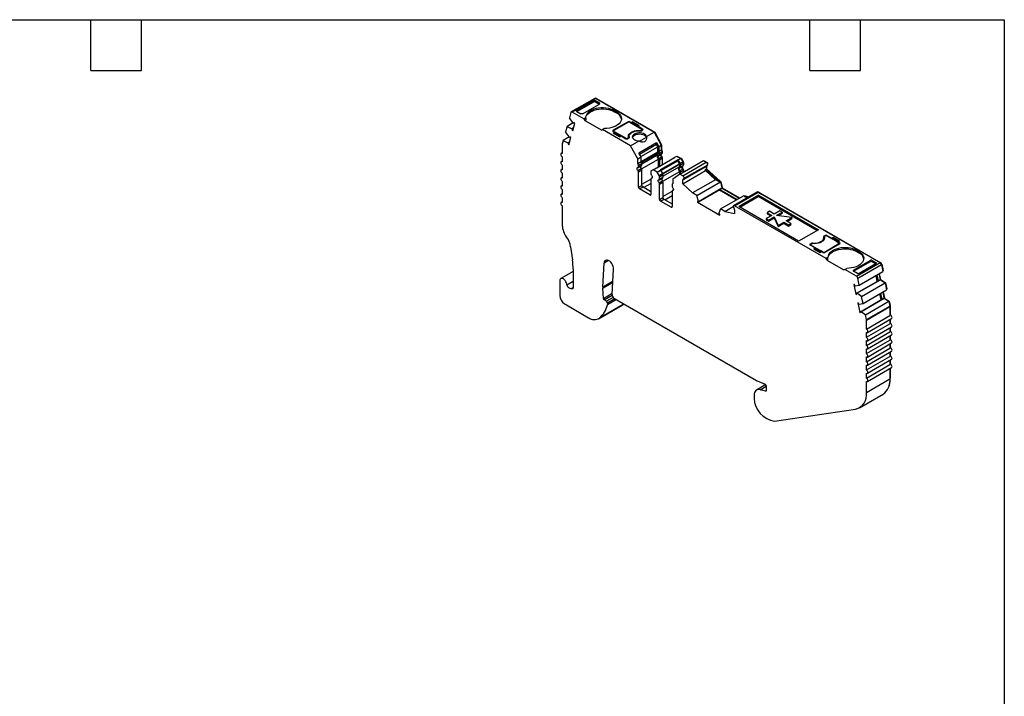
# Model space of a CAD drawing. Header units: millimetres. Extents: x 6 to 273, y 6 to 210.
# Tile 3 of 3: x 125 to 273, y 108 to 210. Entities that reach past the tile are written whole.
import ezdxf

# ---------------------------------------------------------------- set-up
doc = ezdxf.new("R2010")
doc.units = ezdxf.units.MM
doc.linetypes.add('SLD-Solid', pattern=[0])
doc.layers.add('TEXT', color=140, linetype='SLD-Solid', lineweight=25)

msp = doc.modelspace()

# ---------------------------------------------------------------- linework, layer by layer
for p, q in [((211.557, 197.74), (208.022, 195.699)), ((211.707, 197.726), (208.172, 195.685)), ((208.886, 195.762), (211.408, 197.218)), ((211.396, 197.374), (208.887, 195.926)), ((209.741, 195.432), (212.251, 196.881)), ((211.408, 197.218), (211.396, 197.374)), ((212.251, 197.044), (211.679, 197.374)), ((211.679, 197.374), (211.692, 197.218)), ((211.692, 197.218), (212.263, 196.888)), ((211.707, 197.726), (220.489, 192.656)), ((211.778, 197.685), (211.814, 197.705)), ((211.814, 197.705), (220.564, 192.654)), ((212.263, 196.888), (212.251, 197.044)), ((207.967, 195.621), (207.754, 194.825)), ((209.918, 194.677), (208.172, 195.685)), ((208.887, 195.926), (208.874, 195.755)), ((208.886, 195.762), (209.458, 195.432)), ((214.832, 195.718), (214.549, 195.881)), ((214.549, 195.718), (214.549, 195.881)), ((214.549, 195.718), (214.832, 195.554)), ((214.832, 195.554), (214.832, 195.718)), ((208.321, 194.056), (207.406, 193.527)), ((208.34, 194.03), (207.754, 194.825)), ((208.252, 192.883), (208.554, 194.009)), ((208.381, 193.994), (208.34, 194.03)), ((208.497, 194.061), (208.381, 193.994)), ((208.554, 194.009), (208.47, 194.084)), ((209.918, 194.677), (210.196, 194.838)), ((209.918, 194.677), (210.059, 194.432)), ((210.211, 194.519), (210.059, 194.432)), ((210.059, 194.432), (212.605, 192.962)), ((216.564, 194.228), (214.337, 192.942)), ((216.635, 194.167), (214.443, 192.901)), ((216.564, 194.126), (216.564, 194.228)), ((217.066, 194.101), (216.847, 194.228)), ((216.847, 194.228), (216.847, 194.167)), ((216.847, 194.167), (218.65, 193.126)), ((217.279, 194.224), (217.066, 194.101)), ((217.066, 194.04), (217.066, 194.101)), ((217.279, 194.06), (217.155, 193.989)), ((217.279, 194.224), (218.226, 193.677)), ((217.279, 194.224), (217.279, 194.06)), ((218.085, 193.595), (217.279, 194.06)), ((218.014, 193.554), (218.226, 193.677)), ((207.406, 193.527), (207.186, 192.708)), ((207.773, 191.913), (207.186, 192.708)), ((207.186, 192.708), (207.186, 192.708)), ((207.406, 193.527), (208.111, 193.177)), ((208.371, 193.327), (208.111, 193.177)), ((208.111, 193.177), (208.152, 193.14)), ((208.352, 193.256), (208.152, 193.14)), ((208.168, 192.957), (208.291, 193.029)), ((208.168, 192.957), (208.252, 192.883)), ((212.605, 192.962), (212.746, 193.044)), ((213.024, 193.205), (212.746, 193.044)), ((216.953, 190.615), (212.746, 193.044)), ((214.337, 192.942), (214.337, 192.779)), ((214.399, 192.815), (214.337, 192.779)), ((214.337, 192.779), (214.556, 192.652)), ((214.344, 192.53), (214.556, 192.652)), ((215.292, 191.983), (214.344, 192.53)), ((214.399, 192.84), (214.399, 192.743)), ((216.246, 191.738), (214.443, 192.779)), ((214.443, 192.779), (214.443, 192.717)), ((214.556, 192.489), (214.486, 192.448)), ((214.556, 192.652), (214.556, 192.489)), ((215.415, 192.054), (214.556, 192.55)), ((218.756, 193.126), (218.014, 193.554)), ((218.014, 193.493), (218.014, 193.554)), ((218.375, 192.853), (218.375, 192.909)), ((218.544, 192.942), (218.65, 193.003)), ((218.544, 192.942), (218.544, 192.854)), ((218.756, 192.962), (218.615, 192.881)), ((218.65, 192.901), (218.65, 193.003)), ((218.694, 192.927), (218.694, 193.064)), ((218.756, 192.962), (218.694, 192.998)), ((218.756, 192.962), (218.756, 193.126)), ((219.328, 191.986), (220.489, 192.656)), ((220.489, 192.656), (221.551, 190.687)), ((220.508, 192.622), (220.564, 192.654)), ((220.564, 192.654), (221.586, 190.758)), ((206.686, 190.809), (206.686, 189.438)), ((206.839, 191.41), (206.693, 190.868)), ((207.754, 191.938), (206.839, 191.41)), ((206.839, 191.41), (207.544, 191.06)), ((207.804, 191.21), (207.544, 191.06)), ((207.544, 191.06), (207.585, 191.023)), ((207.785, 191.139), (207.585, 191.023)), ((207.601, 190.84), (207.724, 190.911)), ((207.601, 190.84), (207.685, 190.766)), ((207.685, 190.766), (207.987, 191.892)), ((207.814, 191.877), (207.773, 191.913)), ((207.929, 191.943), (207.814, 191.877)), ((207.987, 191.892), (207.903, 191.967)), ((215.292, 191.983), (215.504, 192.105)), ((215.504, 192.105), (216.246, 191.677)), ((216.246, 191.677), (216.246, 191.738)), ((216.458, 191.738), (216.564, 191.799)), ((216.458, 191.738), (216.458, 191.65)), ((216.671, 191.758), (216.529, 191.677)), ((216.564, 191.697), (216.564, 191.799)), ((216.623, 191.731), (216.623, 191.881)), ((216.708, 191.993), (216.708, 191.83)), ((216.708, 191.83), (216.71, 191.79)), ((216.727, 191.822), (216.727, 191.858)), ((216.953, 190.615), (218.221, 191.347)), ((220.847, 191.045), (218.196, 189.515)), ((220.847, 190.802), (218.296, 189.329)), ((218.299, 191.301), (219.315, 191.888)), ((220.847, 191.045), (221.162, 190.463)), ((220.847, 190.802), (220.847, 191.045)), ((221.02, 190.481), (220.847, 190.802)), ((221.53, 190.726), (221.586, 190.758)), ((221.586, 190.758), (221.586, 190.049)), ((206.686, 189.54), (206.536, 189.453)), ((218.015, 188.646), (216.953, 190.615)), ((218.51, 188.932), (218.196, 189.515)), ((218.469, 189.009), (221.02, 190.481)), ((218.51, 188.263), (221.02, 189.712)), ((218.589, 188.114), (221.13, 189.581)), ((218.62, 187.904), (221.13, 189.353)), ((221.02, 189.712), (221.02, 190.481)), ((221.13, 189.353), (221.13, 189.581)), ((221.162, 190.463), (221.551, 190.687)), ((221.162, 190.463), (221.162, 189.777)), ((221.162, 189.777), (221.551, 190.002)), ((221.23, 189.18), (221.619, 189.404)), ((221.272, 189.499), (221.661, 189.724)), ((221.272, 189.499), (221.272, 189.272)), ((221.272, 189.272), (221.661, 189.496)), ((221.551, 190.687), (221.551, 190.002)), ((221.551, 190.028), (221.586, 190.049)), ((221.652, 189.8), (221.696, 189.826)), ((221.661, 189.724), (221.661, 189.496)), ((221.661, 189.578), (221.696, 189.598)), ((221.661, 189.544), (221.675, 189.552)), ((221.696, 189.826), (221.696, 189.598)), ((206.686, 188.315), (206.536, 188.228)), ((206.686, 188.948), (206.686, 188.214)), ((218.015, 188.646), (218.51, 188.932)), ((218.015, 187.961), (218.015, 188.646)), ((218.015, 187.961), (218.51, 188.247)), ((218.125, 187.683), (218.62, 187.968)), ((218.125, 187.455), (218.62, 187.741)), ((218.51, 188.247), (218.51, 188.932)), ((218.579, 187.132), (221.13, 188.605)), ((218.62, 187.741), (218.62, 187.968)), ((223.558, 188.803), (220.906, 187.272)), ((221.13, 187.401), (221.13, 188.605)), ((221.187, 188.722), (221.576, 188.946)), ((221.272, 188.523), (221.661, 188.748)), ((221.272, 188.523), (221.272, 187.483)), ((224.029, 188.53), (221.378, 186.999)), ((224.029, 188.367), (221.484, 186.897)), ((221.49, 186.887), (224.042, 188.36)), ((221.599, 188.918), (221.654, 188.949)), ((221.648, 188.822), (221.696, 188.85)), ((221.661, 188.748), (221.661, 187.707)), ((221.696, 188.85), (221.696, 187.728)), ((221.74, 186.454), (224.292, 187.927)), ((221.771, 186.39), (224.312, 187.857)), ((223.196, 188.675), (223.487, 188.843)), ((223.487, 188.843), (223.876, 189.068)), ((223.487, 188.843), (223.558, 188.803)), ((223.876, 189.068), (224.489, 188.714)), ((223.976, 189.01), (224.011, 189.031)), ((224.011, 189.031), (224.566, 188.71)), ((224.029, 188.53), (224.029, 188.367)), ((224.1, 188.489), (224.029, 188.53)), ((224.042, 188.36), (224.029, 188.367)), ((224.292, 187.927), (224.042, 188.36)), ((224.1, 188.489), (224.489, 188.714)), ((224.392, 187.985), (224.1, 188.489)), ((224.312, 187.516), (224.312, 187.857)), ((224.341, 186.351), (227.876, 188.392)), ((224.392, 187.985), (224.78, 188.209)), ((224.454, 187.776), (224.843, 188)), ((224.454, 187.435), (224.454, 187.776)), ((224.489, 188.714), (224.78, 188.209)), ((224.51, 188.678), (224.566, 188.71)), ((224.566, 188.71), (224.837, 188.241)), ((224.779, 186.098), (228.314, 188.139)), ((224.78, 188.209), (224.837, 188.241)), ((224.833, 188.076), (224.878, 188.102)), ((224.843, 188), (224.843, 187.659)), ((224.843, 187.741), (224.878, 187.761)), ((224.878, 188.102), (224.878, 187.761)), ((224.991, 185.735), (228.527, 187.776)), ((227.876, 188.392), (228.314, 188.139)), ((227.978, 188.333), (228.014, 188.353)), ((228.014, 188.353), (228.421, 188.118)), ((228.376, 188.092), (228.421, 188.118)), ((228.516, 187.852), (228.562, 187.878)), ((206.686, 187.09), (206.536, 187.004)), ((206.686, 187.724), (206.686, 186.989)), ((206.686, 186.499), (206.686, 185.764)), ((218.04, 186.905), (218.535, 187.191)), ((218.084, 187.363), (218.579, 187.649)), ((218.125, 187.455), (218.125, 187.683)), ((218.125, 186.707), (218.62, 186.992)), ((218.125, 184.386), (218.125, 186.707)), ((218.62, 184.672), (218.62, 186.992)), ((219.987, 186.721), (219.987, 186.38)), ((220.34, 187.027), (220.049, 186.859)), ((220.34, 187.027), (220.835, 187.313)), ((220.954, 186.673), (220.34, 187.027)), ((220.906, 187.272), (220.835, 187.313)), ((220.954, 186.673), (221.449, 186.959)), ((221.245, 186.168), (220.954, 186.673)), ((221.245, 186.168), (221.74, 186.454)), ((221.378, 186.999), (221.449, 186.959)), ((221.449, 186.959), (221.74, 186.454)), ((221.761, 185.295), (224.312, 186.768)), ((221.802, 186.067), (224.312, 187.516)), ((224.341, 186.351), (223.279, 185.607)), ((224.312, 186.331), (224.312, 186.768)), ((224.779, 186.098), (224.341, 186.351)), ((224.369, 186.885), (224.758, 187.109)), ((224.412, 187.343), (224.801, 187.568)), ((224.454, 187.435), (224.843, 187.659)), ((224.454, 186.686), (224.843, 186.911)), ((224.454, 186.416), (224.454, 186.686)), ((224.779, 185.488), (228.314, 187.529)), ((224.779, 184.916), (228.208, 186.896)), ((224.781, 187.081), (224.836, 187.112)), ((224.83, 186.985), (224.878, 187.013)), ((224.843, 187.707), (224.857, 187.715)), ((224.843, 186.911), (224.843, 186.64)), ((224.878, 187.013), (224.878, 186.661)), ((224.929, 185.602), (228.464, 187.643)), ((228.208, 187.066), (228.314, 187.128)), ((228.208, 186.896), (228.208, 187.066)), ((228.208, 187.066), (230.17, 185.24)), ((228.208, 186.896), (229.687, 185.519)), ((228.314, 187.529), (228.314, 187.128)), ((228.314, 187.149), (228.35, 187.169)), ((228.314, 187.128), (230.276, 185.301)), ((228.35, 187.577), (228.35, 187.169)), ((228.35, 187.169), (230.371, 185.287)), ((206.686, 185.865), (206.536, 185.779)), ((206.686, 185.274), (206.686, 184.539)), ((218.62, 184.835), (219.987, 185.624)), ((218.903, 184.345), (219.987, 184.971)), ((219.987, 185.632), (219.987, 183.312)), ((220.189, 185.817), (220.028, 185.724)), ((220.072, 185.733), (220.181, 185.796)), ((221.222, 185.068), (221.717, 185.354)), ((221.266, 185.527), (221.761, 185.812)), ((221.307, 185.959), (221.802, 186.245)), ((221.307, 185.618), (221.307, 185.959)), ((221.307, 185.618), (221.802, 185.904)), ((221.307, 184.87), (221.802, 185.155)), ((221.307, 182.549), (221.307, 184.87)), ((221.802, 186.245), (221.802, 185.904)), ((221.802, 185.155), (221.802, 182.835)), ((223.279, 184.936), (223.231, 184.908)), ((223.279, 185.607), (223.279, 184.922)), ((224.779, 184.916), (224.779, 185.488)), ((224.779, 184.916), (226.258, 183.539)), ((229.687, 185.519), (226.258, 183.539)), ((226.9, 183.168), (230.435, 185.209)), ((230.17, 185.24), (229.687, 185.519)), ((230.17, 185.24), (230.276, 185.301)), ((230.276, 185.301), (230.435, 185.209)), ((230.336, 185.267), (230.371, 185.287)), ((230.371, 185.287), (230.491, 185.218)), ((230.435, 185.209), (230.665, 184.306)), ((230.441, 185.189), (230.491, 185.218)), ((230.491, 185.218), (230.7, 184.394)), ((206.686, 184.641), (206.536, 184.554)), ((206.686, 183.416), (206.536, 183.329)), ((206.686, 184.049), (206.686, 183.314)), ((218.125, 184.386), (218.62, 184.672)), ((218.267, 184.141), (218.761, 184.427)), ((219.845, 183.23), (218.267, 184.141)), ((219.987, 183.72), (218.761, 184.427)), ((219.845, 183.23), (219.987, 183.312)), ((221.802, 182.998), (223.169, 183.787)), ((223.169, 184.771), (223.169, 184.543)), ((223.169, 183.795), (223.169, 181.475)), ((223.371, 183.98), (223.21, 183.887)), ((223.254, 183.896), (223.363, 183.959)), ((226.9, 183.168), (226.258, 183.539)), ((226.988, 182.134), (230.206, 183.991)), ((227.13, 182.265), (230.665, 184.306)), ((227.13, 182.216), (230.347, 184.073)), ((230.206, 183.991), (230.206, 183.992)), ((232.8, 182.493), (230.206, 183.991)), ((230.347, 184.073), (230.665, 184.257)), ((230.347, 184.073), (232.942, 182.575)), ((230.65, 184.365), (230.7, 184.394)), ((230.665, 184.306), (230.665, 184.257)), ((230.665, 184.257), (230.7, 184.277)), ((230.665, 184.257), (233.26, 182.759)), ((230.7, 184.394), (230.7, 184.277)), ((230.7, 184.277), (233.295, 182.779)), ((235.943, 183.663), (232.407, 181.622)), ((232.557, 181.607), (236.093, 183.648)), ((236.093, 183.648), (236.588, 183.363)), ((236.163, 183.608), (236.199, 183.628)), ((236.199, 183.628), (236.694, 183.342)), ((236.588, 183.363), (246.32, 177.744)), ((236.694, 183.342), (246.426, 177.724)), ((206.686, 182.191), (206.536, 182.104)), ((206.686, 182.824), (206.686, 182.09)), ((221.307, 182.549), (221.802, 182.835)), ((221.449, 182.304), (221.943, 182.59)), ((223.027, 181.393), (221.449, 182.304)), ((221.943, 182.59), (223.169, 181.883)), ((222.085, 182.508), (223.169, 183.134)), ((227.13, 182.265), (226.9, 183.168)), ((226.988, 182.235), (226.988, 182.134)), ((226.988, 182.134), (230.346, 180.196)), ((227.13, 182.216), (227.13, 182.265)), ((230.435, 181.128), (233.97, 183.169)), ((236.163, 183.199), (233.194, 181.485)), ((233.335, 181.403), (236.072, 182.984)), ((233.97, 183.169), (234.13, 183.077)), ((234.024, 183.015), (234.13, 183.077)), ((234.422, 182.785), (234.024, 183.015)), ((234.024, 183.015), (234.598, 182.887)), ((234.091, 183.099), (234.127, 183.119)), ((234.127, 183.119), (234.245, 183.051)), ((234.13, 183.077), (234.704, 182.948)), ((236.072, 182.984), (236.163, 183.199)), ((244.911, 177.881), (236.072, 182.984)), ((236.163, 183.199), (245.144, 178.015)), ((206.686, 181.6), (206.686, 178.648)), ((223.027, 181.393), (223.169, 181.475)), ((230.435, 181.128), (230.205, 180.49)), ((230.205, 180.49), (230.205, 180.441)), ((231.077, 180.757), (230.435, 181.128)), ((231.077, 180.757), (232.345, 181.489)), ((231.077, 180.757), (232.557, 180.426)), ((246.285, 173.683), (232.557, 181.607)), ((232.557, 180.998), (232.557, 180.426)), ((242.174, 176.301), (233.194, 181.485)), ((237.811, 180.774), (237.458, 180.57)), ((237.458, 180.57), (238.165, 180.161)), ((237.458, 180.57), (237.458, 180.406)), ((237.458, 180.406), (238.023, 180.08)), ((238.518, 180.366), (237.811, 180.774)), ((239.367, 180.855), (238.518, 180.366)), ((238.872, 180.161), (239.72, 180.651)), ((239.098, 180.129), (239.72, 180.488)), ((239.72, 180.651), (239.367, 180.855)), ((239.72, 180.651), (239.72, 180.488)), ((230.346, 180.196), (230.346, 180.296)), ((238.165, 180.161), (237.316, 179.672)), ((237.316, 179.672), (237.67, 179.467)), ((237.316, 179.672), (237.316, 179.508)), ((237.316, 179.508), (237.67, 179.304)), ((237.67, 179.467), (238.518, 179.957)), ((237.67, 179.304), (238.518, 179.794)), ((237.67, 179.467), (237.67, 179.304)), ((238.518, 179.957), (239.084, 178.651)), ((238.518, 179.957), (238.518, 179.794)), ((238.518, 179.794), (239.084, 178.488)), ((241.135, 179.835), (238.872, 180.161)), ((239.084, 178.651), (239.933, 179.141)), ((239.084, 178.488), (239.933, 178.978)), ((239.933, 179.141), (240.64, 178.733)), ((239.933, 179.141), (239.933, 178.978)), ((239.933, 178.978), (240.64, 178.569)), ((240.286, 179.345), (241.135, 179.835)), ((240.993, 178.937), (240.286, 179.345)), ((240.428, 179.263), (241.135, 179.672)), ((240.64, 178.733), (240.993, 178.937)), ((240.993, 178.937), (240.993, 178.773)), ((241.135, 179.835), (241.135, 179.672)), ((239.084, 178.651), (239.084, 178.488)), ((240.64, 178.569), (240.993, 178.773)), ((240.64, 178.733), (240.64, 178.569)), ((245.144, 178.015), (242.174, 176.301)), ((246.32, 177.744), (254.396, 173.082)), ((246.426, 177.724), (254.502, 173.062)), ((243.916, 175.867), (244.057, 175.948)), ((244.057, 175.948), (244.057, 175.846)), ((244.23, 175.918), (244.23, 175.981)), ((245.964, 176.673), (245.964, 176.836)), ((246.002, 177.071), (246.143, 177.152)), ((246.002, 176.907), (246.002, 177.071)), ((246.002, 176.907), (246.049, 176.935)), ((246.037, 174.662), (248.229, 175.928)), ((246.049, 176.948), (246.049, 176.785)), ((246.051, 176.932), (246.051, 176.769)), ((246.06, 176.724), (246.051, 176.769)), ((246.214, 177.091), (246.108, 177.03)), ((246.143, 177.152), (246.143, 177.05)), ((246.426, 177.152), (247.168, 176.724)), ((246.426, 177.091), (246.426, 177.152)), ((246.426, 177.091), (247.104, 176.7)), ((247.94, 176.217), (247.104, 176.7)), ((247.381, 176.846), (247.168, 176.724)), ((247.168, 176.724), (247.168, 176.663)), ((247.381, 176.683), (247.257, 176.611)), ((248.328, 176.299), (247.381, 176.846)), ((247.381, 176.683), (247.381, 176.846)), ((248.187, 176.218), (247.381, 176.683)), ((247.94, 176.217), (248.229, 176.05)), ((248.328, 176.299), (248.116, 176.177)), ((248.116, 176.177), (248.335, 176.05)), ((248.116, 176.177), (248.116, 176.116)), ((248.229, 175.826), (248.229, 175.928)), ((248.273, 175.851), (248.273, 175.989)), ((248.335, 175.887), (248.273, 175.923)), ((248.335, 175.887), (248.335, 176.05)), ((207.944, 175.462), (208.208, 173.508)), ((243.916, 175.703), (243.916, 175.867)), ((243.916, 175.703), (243.978, 175.739)), ((244.658, 175.275), (243.916, 175.703)), ((243.978, 175.764), (243.978, 175.667)), ((244.128, 175.887), (244.022, 175.826)), ((244.699, 175.312), (244.022, 175.703)), ((244.022, 175.703), (244.022, 175.642)), ((244.658, 175.275), (244.446, 175.152)), ((244.446, 175.152), (245.394, 174.605)), ((244.588, 175.071), (244.658, 175.111)), ((244.658, 175.111), (244.658, 175.275)), ((245.517, 174.677), (244.658, 175.173)), ((244.699, 175.312), (245.536, 174.829)), ((245.394, 174.605), (245.606, 174.728)), ((245.825, 174.662), (245.536, 174.829)), ((245.825, 174.601), (245.606, 174.728)), ((245.825, 174.601), (245.825, 174.662)), ((246.037, 174.662), (246.037, 174.575)), ((248.335, 175.887), (246.108, 174.601)), ((250.916, 174.887), (251.199, 174.724)), ((250.916, 174.724), (250.916, 174.887)), ((250.916, 174.724), (251.199, 174.56)), ((251.199, 174.56), (251.199, 174.724)), ((212.776, 169.416), (212.97, 173.003)), ((213.633, 173.386), (212.97, 173.003)), ((246.563, 173.843), (246.285, 173.683)), ((246.426, 173.438), (246.285, 173.683)), ((246.578, 173.525), (246.426, 173.438)), ((246.426, 173.438), (248.972, 171.968)), ((250.421, 171.784), (252.943, 173.24)), ((250.422, 171.948), (252.931, 173.397)), ((250.86, 171.041), (254.396, 173.082)), ((252.931, 173.397), (252.943, 173.24)), ((253.214, 173.397), (253.786, 173.067)), ((253.227, 173.241), (253.214, 173.397)), ((253.227, 173.241), (253.798, 172.911)), ((253.786, 173.067), (253.798, 172.911)), ((254.457, 173.036), (254.502, 173.062)), ((208.306, 171.745), (206.454, 170.676)), ((208.306, 172.092), (208.306, 169.249)), ((214.178, 168.31), (214.381, 172.09)), ((249.113, 172.05), (248.972, 171.968)), ((249.113, 172.05), (249.391, 172.211)), ((250.86, 171.041), (249.113, 172.05)), ((250.41, 171.793), (250.422, 171.948)), ((250.993, 171.454), (250.421, 171.784)), ((251.065, 170.741), (254.601, 172.782)), ((253.785, 172.903), (251.276, 171.455)), ((251.278, 169.699), (254.814, 171.74)), ((254.587, 172.832), (254.638, 172.862)), ((254.601, 172.782), (254.814, 171.74)), ((254.638, 172.862), (254.839, 171.883)), ((254.79, 171.855), (254.839, 171.883)), ((206.299, 170.333), (206.299, 168.128)), ((208.306, 170.215), (207.357, 169.667)), ((212.776, 169.416), (214.284, 170.286)), ((212.777, 169.215), (214.273, 170.079)), ((250.88, 168.474), (254.097, 170.332)), ((250.921, 168.463), (254.457, 170.504)), ((251.278, 169.699), (251.065, 170.741)), ((251.626, 167.999), (255.162, 170.04)), ((253.982, 170.265), (253.8, 171.155)), ((253.915, 171.221), (254.097, 170.332)), ((254.097, 170.332), (254.415, 170.515)), ((254.233, 171.405), (254.415, 170.515)), ((254.282, 171.433), (254.471, 170.506)), ((254.415, 170.515), (254.457, 170.504)), ((254.457, 170.504), (255.162, 170.04)), ((254.463, 170.5), (254.471, 170.506)), ((254.471, 170.506), (254.569, 170.479)), ((254.53, 170.456), (254.569, 170.479)), ((254.569, 170.479), (255.213, 170.056)), ((255.162, 170.04), (255.381, 168.968)), ((255.164, 170.028), (255.213, 170.056)), ((255.213, 170.056), (255.406, 169.111)), ((208, 169.171), (208.306, 169.348)), ((212.856, 167.705), (212.777, 169.215)), ((250.562, 169.785), (250.478, 169.807)), ((250.478, 169.807), (250.78, 168.332)), ((250.651, 169.592), (250.692, 169.581)), ((250.692, 169.581), (251.278, 169.699)), ((251.846, 166.927), (255.381, 168.968)), ((254.801, 168.633), (254.983, 167.743)), ((254.849, 168.661), (255.039, 167.733)), ((255.358, 169.083), (255.406, 169.111)), ((212.856, 167.705), (214.186, 168.473)), ((212.998, 167.47), (214.192, 168.16)), ((213.343, 167.271), (212.998, 167.47)), ((214.341, 167.846), (213.343, 167.271)), ((214.813, 167.51), (213.455, 166.726)), ((214.583, 167.643), (213.484, 167.008)), ((214.531, 167.673), (235.847, 155.367)), ((250.78, 168.332), (250.88, 168.39)), ((250.78, 168.332), (250.864, 168.31)), ((250.921, 168.463), (250.88, 168.474)), ((251.626, 167.999), (250.921, 168.463)), ((251.447, 165.702), (254.664, 167.56)), ((251.488, 165.691), (255.024, 167.732)), ((251.846, 166.927), (251.626, 167.999)), ((252.192, 165.228), (255.728, 167.269)), ((254.549, 167.493), (254.367, 168.382)), ((254.482, 168.449), (254.664, 167.56)), ((254.664, 167.56), (254.983, 167.743)), ((254.983, 167.743), (255.024, 167.732)), ((255.024, 167.732), (255.728, 167.269)), ((255.03, 167.728), (255.039, 167.733)), ((255.039, 167.733), (255.137, 167.707)), ((255.097, 167.684), (255.137, 167.707)), ((255.137, 167.707), (255.779, 167.285)), ((255.728, 167.269), (255.874, 166.553)), ((255.73, 167.257), (255.779, 167.285)), ((255.779, 167.285), (255.912, 166.632)), ((207.006, 166.903), (207.341, 166.71)), ((207.341, 166.71), (210.649, 164.8)), ((212.149, 164.652), (215.685, 166.693)), ((215.822, 166.788), (212.286, 164.747)), ((213.484, 167.008), (213.455, 166.726)), ((215.685, 166.693), (215.822, 166.788)), ((215.822, 166.788), (215.919, 166.872)), ((251.129, 167.013), (251.045, 167.035)), ((251.045, 167.035), (251.347, 165.56)), ((251.218, 166.82), (251.26, 166.809)), ((251.26, 166.809), (251.846, 166.927)), ((251.347, 165.56), (251.448, 165.618)), ((251.347, 165.56), (251.431, 165.537)), ((251.488, 165.691), (251.447, 165.702)), ((252.192, 165.228), (251.488, 165.691)), ((252.339, 164.512), (255.874, 166.553)), ((252.346, 164.444), (255.882, 166.485)), ((255.864, 166.604), (255.912, 166.632)), ((255.872, 166.562), (255.917, 166.587)), ((255.882, 166.485), (255.882, 165.121)), ((255.917, 166.587), (255.917, 165.141)), ((252.339, 164.512), (252.192, 165.228)), ((252.346, 163.08), (255.882, 165.121)), ((252.346, 163.08), (252.346, 164.444)), ((252.496, 162.575), (256.138, 164.677)), ((255.988, 165.182), (255.882, 165.121)), ((255.882, 164.529), (255.882, 163.896)), ((255.917, 164.55), (255.917, 163.916)), ((252.346, 161.855), (255.882, 163.896)), ((252.346, 160.63), (255.882, 162.671)), ((252.496, 161.35), (256.138, 163.452)), ((255.988, 163.957), (255.882, 163.896)), ((255.882, 163.304), (255.882, 162.671)), ((255.988, 162.732), (255.882, 162.671)), ((255.917, 163.325), (255.917, 162.691)), ((252.346, 161.855), (252.346, 162.59)), ((252.346, 159.405), (255.882, 161.446)), ((252.346, 160.63), (252.346, 161.365)), ((252.496, 160.125), (256.138, 162.227)), ((255.882, 162.08), (255.882, 161.446)), ((255.988, 161.507), (255.882, 161.446)), ((255.917, 162.1), (255.917, 161.467)), ((252.346, 158.18), (255.882, 160.221)), ((252.346, 159.405), (252.346, 160.14)), ((252.496, 158.9), (256.138, 161.003)), ((252.496, 157.676), (256.138, 159.778)), ((255.882, 160.855), (255.882, 160.221)), ((255.988, 160.283), (255.882, 160.221)), ((255.917, 160.875), (255.917, 160.242)), ((255.917, 159.65), (255.917, 159.017)), ((252.346, 156.955), (255.882, 158.997)), ((252.346, 158.18), (252.346, 158.915)), ((252.496, 156.451), (256.138, 158.553)), ((255.882, 159.63), (255.882, 158.997)), ((255.988, 159.058), (255.882, 158.997)), ((255.882, 158.405), (255.882, 157.772)), ((255.917, 158.426), (255.917, 157.792)), ((252.346, 155.731), (255.882, 157.772)), ((252.346, 156.955), (252.346, 157.69)), ((252.496, 155.226), (256.138, 157.328)), ((255.988, 157.833), (255.882, 157.772)), ((255.882, 157.18), (255.882, 155.599)), ((255.917, 157.201), (255.917, 155.701)), ((235.952, 155.316), (237.152, 154.831)), ((252.346, 155.731), (252.346, 156.466)), ((252.346, 153.558), (255.882, 155.599)), ((252.346, 153.558), (252.346, 155.241)), ((255.882, 155.681), (255.917, 155.701)), ((237.247, 154.754), (235.84, 153.941)), ((236.395, 153.991), (237.315, 154.521)), ((237.21, 153.772), (236.395, 153.991)), ((237.21, 153.772), (237.31, 153.83)), ((237.315, 154.575), (237.315, 153.87)), ((235.476, 153.138), (235.476, 152.893)), ((251.31, 151.269), (254.846, 153.31)), ((238.568, 149.256), (250.692, 151.056))]:
    msp.add_line(p, q)
at = {"flags": 128}
for points in [[(208.172, 195.685), (208.137, 195.701), (208.104, 195.711), (208.072, 195.713), (208.043, 195.709), (208.017, 195.696), (207.996, 195.678), (207.979, 195.652), (207.967, 195.621)], [(214.549, 195.881), (214.265, 196.023), (213.948, 196.139), (213.604, 196.226), (213.242, 196.284), (212.87, 196.31), (212.494, 196.305), (212.125, 196.268), (211.768, 196.2), (211.433, 196.102), (211.126, 195.977), (210.855, 195.827), (210.624, 195.656), (210.439, 195.468), (210.305, 195.265), (210.223, 195.054), (210.196, 194.838)], [(210.196, 194.677), (210.198, 194.732), (210.238, 194.944), (210.332, 195.15), (210.475, 195.347), (210.667, 195.529), (210.902, 195.693), (211.175, 195.836), (211.482, 195.955), (211.815, 196.047), (212.167, 196.11), (212.532, 196.144), (212.901, 196.146), (213.267, 196.118), (213.622, 196.059), (213.959, 195.972), (214.27, 195.857), (214.549, 195.718)], [(214.832, 195.718), (215.077, 195.554), (215.278, 195.37), (215.43, 195.172), (215.53, 194.963), (215.576, 194.748), (215.566, 194.532), (215.502, 194.318), (215.384, 194.112), (215.215, 193.919), (214.998, 193.742), (214.739, 193.585), (214.443, 193.452), (214.116, 193.345), (213.765, 193.267), (213.399, 193.22), (213.024, 193.205)], [(216.621, 191.897), (216.607, 192.062), (216.646, 192.227), (216.737, 192.384), (216.876, 192.529), (217.059, 192.656), (217.28, 192.762), (217.531, 192.843), (217.804, 192.895), (218.088, 192.917), (218.375, 192.909)], [(216.727, 191.858), (216.709, 192.02), (216.745, 192.182), (216.832, 192.337), (216.968, 192.48), (217.148, 192.605), (217.365, 192.709), (217.612, 192.788), (217.881, 192.838), (218.161, 192.858), (218.442, 192.848)], [(219.328, 191.986), (219.287, 192.123), (219.193, 192.251), (219.05, 192.363), (218.868, 192.454), (218.654, 192.518), (218.42, 192.553), (218.179, 192.555), (217.944, 192.526), (217.726, 192.467), (217.537, 192.381), (217.387, 192.272), (217.284, 192.146), (217.234, 192.01), (217.239, 191.871), (217.298, 191.736), (217.41, 191.612), (217.567, 191.507), (217.761, 191.425), (217.983, 191.37), (218.221, 191.347)], [(217.239, 191.87), (217.252, 191.914), (217.329, 192.047), (217.456, 192.165), (217.627, 192.264), (217.833, 192.337), (218.062, 192.382), (218.302, 192.395), (218.542, 192.376), (218.767, 192.325), (218.967, 192.247), (219.13, 192.144), (219.248, 192.022), (219.315, 191.888)], [(206.686, 189.438), (206.605, 189.467), (206.536, 189.453), (206.49, 189.4), (206.474, 189.316), (206.49, 189.213), (206.536, 189.107), (206.605, 189.014), (206.686, 188.948)], [(206.686, 188.214), (206.605, 188.242), (206.536, 188.228), (206.49, 188.175), (206.474, 188.091), (206.49, 187.988), (206.536, 187.882), (206.605, 187.789), (206.686, 187.724)], [(221.187, 189.171), (221.135, 189.164), (221.094, 189.134), (221.068, 189.085), (221.06, 189.02), (221.068, 188.945), (221.094, 188.866), (221.135, 188.789), (221.187, 188.722)], [(206.686, 186.989), (206.605, 187.017), (206.536, 187.004), (206.49, 186.951), (206.474, 186.866), (206.49, 186.763), (206.536, 186.657), (206.605, 186.564), (206.686, 186.499)], [(218.04, 186.905), (217.988, 186.973), (217.948, 187.049), (217.922, 187.128), (217.913, 187.203), (217.922, 187.268), (217.948, 187.317), (217.988, 187.347), (218.04, 187.354)], [(224.369, 186.885), (224.317, 186.952), (224.276, 187.029), (224.25, 187.108), (224.242, 187.183), (224.25, 187.248), (224.276, 187.297), (224.317, 187.327), (224.369, 187.334)], [(228.317, 187.558), (228.316, 187.552), (228.314, 187.529)], [(206.686, 185.764), (206.605, 185.792), (206.536, 185.779), (206.49, 185.726), (206.474, 185.641), (206.49, 185.538), (206.536, 185.432), (206.605, 185.34), (206.686, 185.274)], [(220.072, 186.182), (220.124, 186.114), (220.164, 186.038), (220.19, 185.959), (220.199, 185.884), (220.19, 185.819), (220.164, 185.769), (220.124, 185.74), (220.072, 185.733)], [(221.222, 185.068), (221.17, 185.136), (221.13, 185.212), (221.104, 185.291), (221.095, 185.366), (221.104, 185.431), (221.13, 185.481), (221.17, 185.51), (221.222, 185.517)], [(206.686, 184.539), (206.605, 184.567), (206.536, 184.554), (206.49, 184.501), (206.474, 184.417), (206.49, 184.314), (206.536, 184.208), (206.605, 184.115), (206.686, 184.049)], [(206.686, 183.314), (206.605, 183.343), (206.536, 183.329), (206.49, 183.276), (206.474, 183.192), (206.49, 183.089), (206.536, 182.983), (206.605, 182.89), (206.686, 182.824)], [(223.254, 184.345), (223.306, 184.277), (223.346, 184.201), (223.372, 184.122), (223.381, 184.047), (223.372, 183.982), (223.346, 183.933), (223.306, 183.903), (223.254, 183.896)], [(206.686, 182.09), (206.605, 182.118), (206.536, 182.104), (206.49, 182.051), (206.474, 181.967), (206.49, 181.864), (206.536, 181.758), (206.605, 181.665), (206.686, 181.6)], [(244.23, 175.981), (244.512, 175.971), (244.791, 175.991), (245.06, 176.041), (245.307, 176.12), (245.524, 176.224), (245.704, 176.349), (245.84, 176.492), (245.928, 176.647), (245.963, 176.808), (245.945, 176.971)], [(246.051, 176.932), (246.065, 176.766), (246.026, 176.602), (245.936, 176.445), (245.796, 176.3), (245.613, 176.173), (245.392, 176.067), (245.141, 175.986), (244.869, 175.934), (244.584, 175.911), (244.298, 175.92)], [(246.049, 176.785), (246.049, 176.782), (246.051, 176.769)], [(250.916, 174.887), (250.632, 175.028), (250.315, 175.144), (249.971, 175.232), (249.609, 175.29), (249.237, 175.316), (248.861, 175.311), (248.492, 175.274), (248.135, 175.205), (247.8, 175.108), (247.493, 174.983), (247.222, 174.833), (246.991, 174.662), (246.806, 174.473), (246.672, 174.271), (246.59, 174.06), (246.563, 173.843)], [(246.563, 173.683), (246.565, 173.738), (246.605, 173.95), (246.699, 174.156), (246.842, 174.353), (247.034, 174.535), (247.269, 174.699), (247.542, 174.842), (247.849, 174.961), (248.182, 175.053), (248.534, 175.116), (248.899, 175.15), (249.268, 175.152), (249.634, 175.124), (249.989, 175.065), (250.326, 174.978), (250.637, 174.863), (250.916, 174.724)], [(251.199, 174.724), (251.444, 174.559), (251.645, 174.376), (251.797, 174.178), (251.897, 173.969), (251.943, 173.754), (251.933, 173.537), (251.869, 173.324), (251.751, 173.118), (251.582, 172.925), (251.365, 172.748), (251.106, 172.591), (250.81, 172.458), (250.483, 172.351), (250.132, 172.273), (249.766, 172.226), (249.391, 172.211)], [(214.381, 172.09), (214.371, 172.292), (214.32, 172.509), (214.232, 172.729), (214.111, 172.937), (213.965, 173.123), (213.803, 173.276), (213.633, 173.386), (213.465, 173.447), (213.309, 173.456), (213.175, 173.412), (213.07, 173.318), (213, 173.179), (212.97, 173.003)], [(207.357, 169.667), (207.351, 169.835), (207.307, 170.017), (207.229, 170.199), (207.121, 170.369), (206.993, 170.515), (206.853, 170.625), (206.711, 170.692), (206.578, 170.711), (206.463, 170.681), (206.374, 170.604), (206.318, 170.485), (206.299, 170.333)], [(256.138, 164.677), (256.138, 164.677), (256.184, 164.73), (256.2, 164.814), (256.184, 164.917), (256.138, 165.023), (256.069, 165.116), (255.988, 165.182)], [(252.346, 162.59), (252.427, 162.561), (252.496, 162.575), (252.542, 162.628), (252.558, 162.712), (252.542, 162.815), (252.496, 162.921), (252.427, 163.014), (252.346, 163.08)], [(256.138, 163.452), (256.138, 163.452), (256.184, 163.505), (256.2, 163.59), (256.184, 163.693), (256.138, 163.799), (256.069, 163.891), (255.988, 163.957)], [(256.138, 162.227), (256.138, 162.227), (256.184, 162.28), (256.2, 162.365), (256.184, 162.468), (256.138, 162.574), (256.069, 162.667), (255.988, 162.732)], [(252.346, 161.365), (252.427, 161.337), (252.496, 161.35), (252.542, 161.403), (252.558, 161.487), (252.542, 161.59), (252.496, 161.696), (252.427, 161.789), (252.346, 161.855)], [(256.138, 161.003), (256.138, 161.003), (256.184, 161.056), (256.2, 161.14), (256.184, 161.243), (256.138, 161.349), (256.069, 161.442), (255.988, 161.507)], [(252.346, 160.14), (252.427, 160.112), (252.496, 160.125), (252.542, 160.178), (252.558, 160.262), (252.542, 160.366), (252.496, 160.472), (252.427, 160.564), (252.346, 160.63)], [(256.138, 159.778), (256.138, 159.778), (256.184, 159.831), (256.2, 159.915), (256.184, 160.018), (256.138, 160.124), (256.069, 160.217), (255.988, 160.283)], [(252.346, 158.915), (252.427, 158.887), (252.496, 158.9), (252.542, 158.953), (252.558, 159.038), (252.542, 159.141), (252.496, 159.247), (252.427, 159.34), (252.346, 159.405)], [(252.346, 157.69), (252.427, 157.662), (252.496, 157.676), (252.542, 157.728), (252.558, 157.813), (252.542, 157.916), (252.496, 158.022), (252.427, 158.115), (252.346, 158.18)], [(256.138, 158.553), (256.138, 158.553), (256.184, 158.606), (256.2, 158.69), (256.184, 158.793), (256.138, 158.899), (256.069, 158.992), (255.988, 159.058)], [(252.346, 156.466), (252.427, 156.437), (252.496, 156.451), (252.542, 156.504), (252.558, 156.588), (252.542, 156.691), (252.496, 156.797), (252.427, 156.89), (252.346, 156.955)], [(256.138, 157.328), (256.138, 157.328), (256.184, 157.381), (256.2, 157.465), (256.184, 157.569), (256.138, 157.675), (256.069, 157.767), (255.988, 157.833)], [(252.346, 155.241), (252.427, 155.213), (252.496, 155.226), (252.542, 155.279), (252.558, 155.363), (252.542, 155.466), (252.496, 155.572), (252.427, 155.665), (252.346, 155.731)], [(236.395, 153.991), (236.205, 154.022), (236.027, 154.011), (235.869, 153.957), (235.733, 153.862), (235.623, 153.728), (235.542, 153.56), (235.493, 153.362), (235.476, 153.138)], [(237.315, 153.87), (237.313, 153.844), (237.307, 153.822), (237.298, 153.802), (237.285, 153.787), (237.27, 153.776), (237.252, 153.77), (237.232, 153.769), (237.21, 153.772)]]:
    msp.add_lwpolyline(points, dxfattribs=at)
for centre, radius, start, end in [((211.619, 197.601), 0.152, 54.67242, 114.01713), ((211.754, 197.622), 0.102, 54.34679, 109.60725), ((214.295, 194.371), 1.3, 9.92917, 65.58642), ((208.548, 193.918), 0.183, 115.12619, 155.59989), ((216.706, 193.955), 0.307, 62.60984, 117.39024), ((216.741, 193.962), 0.231, 62.60968, 117.39033), ((208.693, 193.095), 0.543, 175.18863, 194.67863), ((214.368, 192.86), 0.0873, 110.78308, 249.21671), ((214.466, 192.84), 0.0655, 110.78342, 249.21658), ((217.275, 191.815), 0.675, 133.91402, 169.1468), ((218.405, 193.208), 0.3, 264.14932, 297.63517), ((218.475, 193.147), 0.301, 263.66933, 297.59762), ((218.627, 193.064), 0.0655, 290.78342, 69.21658), ((218.725, 193.044), 0.0873, 290.78342, 69.21658), ((206.916, 190.811), 0.23, 165.57344, 180.51046), ((208.126, 190.978), 0.543, 175.18824, 194.67833), ((207.981, 191.801), 0.183, 115.12616, 155.59988), ((216.352, 191.942), 0.231, 242.60968, 297.39033), ((216.388, 191.949), 0.307, 242.60968, 297.39033), ((216.529, 191.885), 0.0925, 292.32046, 7.67416), ((216.636, 191.843), 0.0919, 292.11452, 9.09415), ((221.554, 189.073), 0.631, 163.89123, 227.81639), ((221.002, 189.585), 0.128, 357.89105, 82.03101), ((220.81, 189.478), 0.462, 2.68164, 40.48103), ((221.188, 189.256), 0.0853, 269.39189, 10.36549), ((221.845, 189.235), 0.395, 168.79207, 226.95594), ((222.113, 189.382), 0.631, 184.99497, 223.2821), ((221.199, 189.702), 0.462, 2.68164, 40.48103), ((221.383, 189.81), 0.313, 2.93173, 49.656), ((221.562, 189.486), 0.0995, 305.30555, 6.00663), ((221.647, 189.593), 0.0497, 305.30555, 6.00663), ((217.664, 187.661), 0.462, 2.68164, 40.48103), ((218.159, 187.947), 0.462, 2.68164, 40.48103), ((218.521, 187.73), 0.0995, 305.30555, 6.00663), ((220.961, 188.508), 0.311, 2.82623, 43.43123), ((221.35, 188.732), 0.311, 2.82623, 43.43123), ((221.541, 188.842), 0.156, 2.8263, 43.43122), ((223.278, 188.557), 0.144, 125.02928, 179.62101), ((224.168, 187.852), 0.144, 1.9565, 31.14376), ((224.021, 187.761), 0.433, 1.9565, 31.14373), ((224.41, 187.985), 0.433, 1.9565, 31.14373), ((224.59, 188.092), 0.289, 1.9565, 31.14373), ((224.829, 187.756), 0.0497, 305.30553, 6.00656), ((228.065, 187.749), 0.462, 3.31183, 57.34185), ((228.254, 187.858), 0.309, 3.66321, 57.31741), ((228.38, 187.764), 0.147, 304.97559, 4.81182), ((228.461, 187.872), 0.101, 309.7322, 3.35037), ((218.041, 187.44), 0.0853, 269.39189, 10.36549), ((217.814, 186.691), 0.311, 2.82623, 43.43123), ((218.805, 187.479), 0.395, 168.79207, 226.95594), ((218.309, 186.977), 0.311, 2.82623, 43.43123), ((220.137, 186.736), 0.151, 125.69804, 185.62038), ((220.298, 186.396), 0.311, 182.82619, 223.43123), ((221.369, 186.23), 0.433, 1.9565, 31.14373), ((224.736, 187.236), 0.631, 163.89123, 227.81639), ((224.37, 187.419), 0.0853, 269.39187, 10.36541), ((224.143, 186.671), 0.311, 2.82615, 43.43124), ((225.027, 187.398), 0.395, 168.79207, 226.95594), ((225.295, 187.545), 0.631, 184.99497, 223.2821), ((224.532, 186.895), 0.311, 2.82615, 43.43124), ((224.744, 187.649), 0.0995, 305.30553, 6.00656), ((224.723, 187.005), 0.156, 2.82615, 43.43124), ((220.071, 185.647), 0.0853, 89.39189, 190.36549), ((221.223, 185.603), 0.0853, 269.39187, 10.36541), ((220.996, 184.854), 0.311, 2.82615, 43.43124), ((220.874, 185.944), 0.433, 1.9565, 31.14373), ((221.987, 185.643), 0.395, 168.79207, 226.95594), ((221.491, 185.14), 0.311, 2.82615, 43.43124), ((221.703, 185.893), 0.0995, 305.30553, 6.00656), ((223.298, 184.793), 0.131, 98.38581, 189.50159), ((224.863, 185.503), 0.0853, 89.39191, 190.36556), ((224.529, 185.708), 0.462, 3.31183, 57.34185), ((224.866, 185.715), 0.127, 268.99867, 8.94256), ((218.432, 184.4), 0.307, 182.60548, 237.39448), ((218.927, 184.686), 0.307, 182.60556, 237.39448), ((219.901, 183.298), 0.0873, 230.79675, 9.21408), ((223.253, 183.81), 0.0853, 89.39185, 190.36535), ((223.48, 184.559), 0.311, 182.82615, 223.43124), ((236.005, 183.529), 0.148, 53.77491, 114.91465), ((236.139, 183.543), 0.104, 54.94802, 109.00604), ((221.614, 182.563), 0.307, 182.60546, 237.39451), ((222.109, 182.849), 0.307, 182.60546, 237.39451), ((227.026, 181.98), 0.258, 66.27351, 98.43156), ((223.083, 181.461), 0.0873, 230.7968, 9.21405), ((229.766, 179.869), 0.72, 36.36265, 52.48577), ((232.474, 181.507), 0.13, 50.53354, 187.51657), ((232.814, 181.519), 0.47, 183.58113, 223.34781), ((232.246, 180.983), 0.311, 2.82602, 43.43139), ((209.723, 178.781), 3.04, 182.5169, 217.92427), ((204.77, 174.965), 3.213, 8.88871, 37.31957), ((244.197, 175.682), 0.301, 83.66933, 117.59762), ((244.267, 175.621), 0.3, 84.14931, 117.63517), ((245.414, 176.678), 0.55, 325.20002, 359.43158), ((246.036, 176.986), 0.0919, 112.11427, 189.09381), ((246.071, 176.783), 0.142, 119.04503, 139.60201), ((246.143, 176.944), 0.0925, 112.32046, 187.67416), ((246.285, 176.879), 0.307, 62.60967, 117.39033), ((246.32, 176.886), 0.231, 62.60967, 117.39033), ((248.206, 175.989), 0.0655, 290.78342, 69.21658), ((248.304, 175.969), 0.0873, 290.7833, 69.2167), ((243.947, 175.785), 0.0873, 110.78342, 249.21658), ((244.045, 175.764), 0.0655, 110.78342, 249.21658), ((245.931, 174.867), 0.231, 242.60967, 297.39033), ((245.966, 174.874), 0.307, 242.60933, 297.39067), ((250.662, 173.377), 1.3, 9.92918, 65.58641), ((197.687, 172.063), 10.619, 0.15237, 7.81787), ((254.14, 172.688), 0.47, 11.62788, 57.0661), ((254.331, 172.799), 0.313, 11.62788, 57.0661), ((250.605, 170.647), 0.47, 11.62788, 57.0661), ((208.289, 170.21), 1.079, 210.25441, 254.45409), ((214.662, 169.318), 1.889, 177.01428, 183.11538), ((249.853, 169.34), 0.837, 17.47941, 32.05755), ((207.834, 168.198), 1.537, 182.60547, 237.39453), ((213.165, 167.731), 0.31, 184.83516, 237.24431), ((213.183, 167.016), 0.301, 358.50882, 57.79399), ((214.938, 168.315), 0.761, 180.41914, 237.5877), ((250.484, 168.429), 0.399, 342.53288, 6.51389), ((209.85, 167.52), 3.692, 311.30379, 347.57403), ((250.42, 166.568), 0.837, 17.47941, 32.05755), ((251.051, 165.657), 0.399, 342.53288, 6.51389), ((255.543, 166.483), 0.339, 0.3464, 11.86557), ((255.691, 166.586), 0.226, 0.34659, 11.86556), ((211.506, 165.936), 1.422, 232.98475, 303.29035), ((252.007, 164.442), 0.339, 0.3464, 11.86557), ((236.268, 156.093), 0.839, 239.84979, 247.82784), ((253.439, 155.325), 2.458, 304.91678, 6.3954), ((252.351, 155.65), 3.566, 342.27549, 0.81649), ((237.016, 154.565), 0.299, 2.03164, 62.89674), ((237.303, 152.896), 1.827, 180.10726, 186.5483), ((239.117, 152.847), 3.633, 182.50093, 261.29776), ((250.121, 153.232), 2.249, 284.71239, 8.34343)]:
    msp.add_arc(centre, radius, start, end)
for points, knots in [([(211.396, 197.374), (211.429, 197.393), (211.482, 197.408), (211.593, 197.408), (211.646, 197.394), (211.679, 197.374)], [0, 0, 0, 0, 0.5, 0.5, 1, 1, 1, 1]), ([(211.408, 197.218), (211.442, 197.237), (211.495, 197.252), (211.605, 197.252), (211.658, 197.238), (211.692, 197.218)], [0, 0, 0, 0, 0.5, 0.5, 1, 1, 1, 1]), ([(212.251, 197.044), (212.284, 197.025), (212.31, 196.995), (212.309, 196.931), (212.284, 196.9), (212.251, 196.881)], [0, 0, 0, 0, 0.5, 0.5, 1, 1, 1, 1]), ([(208.886, 195.762), (208.853, 195.781), (208.828, 195.812), (208.828, 195.876), (208.853, 195.906), (208.887, 195.926)], [0, 0, 0, 0, 0.5, 0.5, 1, 1, 1, 1]), ([(209.741, 195.432), (209.708, 195.413), (209.655, 195.398), (209.544, 195.398), (209.491, 195.413), (209.458, 195.432)], [0, 0, 0, 0, 0.5, 0.5, 1, 1, 1, 1]), ([(219.328, 191.986), (219.335, 191.823), (219.318, 191.659), (219.217, 191.383), (219.132, 191.271), (218.911, 191.143), (218.775, 191.128), (218.494, 191.184), (218.351, 191.255), (218.221, 191.347)], [0, 0, 0, 0, 0.25, 0.25, 0.5, 0.5, 0.75, 0.75, 1, 1, 1, 1]), ([(253.214, 173.397), (253.181, 173.416), (253.128, 173.431), (253.017, 173.431), (252.964, 173.416), (252.931, 173.397)], [0, 0, 0, 0, 0.5, 0.5, 1, 1, 1, 1]), ([(252.943, 173.24), (252.977, 173.26), (253.03, 173.274), (253.14, 173.275), (253.193, 173.26), (253.227, 173.241)], [0, 0, 0, 0, 0.5, 0.5, 1, 1, 1, 1]), ([(253.785, 172.903), (253.819, 172.923), (253.844, 172.953), (253.844, 173.017), (253.819, 173.048), (253.786, 173.067)], [0, 0, 0, 0, 0.5, 0.5, 1, 1, 1, 1]), ([(250.422, 171.948), (250.388, 171.929), (250.363, 171.898), (250.363, 171.834), (250.388, 171.804), (250.421, 171.784)], [0, 0, 0, 0, 0.5, 0.5, 1, 1, 1, 1]), ([(250.993, 171.454), (251.026, 171.435), (251.079, 171.421), (251.19, 171.421), (251.243, 171.435), (251.276, 171.455)], [0, 0, 0, 0, 0.5, 0.5, 1, 1, 1, 1]), ([(208, 169.171), (208.066, 169.16), (208.126, 169.164), (208.228, 169.193), (208.27, 169.217), (208.306, 169.249)], [0, 0, 0, 0, 0.25, 0.25, 0.4638712, 0.4638712, 0.4638712, 0.4638712])]:
    msp.add_open_spline(points, degree=3, knots=knots)
for points in [[(210.196, 194.838), (210.196, 194.734), (210.201, 194.628), (210.211, 194.519)], [(246.578, 173.525), (246.568, 173.634), (246.563, 173.74), (246.563, 173.843)]]:
    msp.add_open_spline(points, degree=3)
at = {"layer": 'TEXT'}
for p, q in [((6.35, 209.55), (273.05, 209.55)), ((135.89, 201.93), (135.89, 209.55)), ((143.51, 201.93), (143.51, 209.55)), ((243.84, 201.93), (243.84, 209.55)), ((251.46, 201.93), (251.46, 209.55)), ((273.05, 209.55), (273.05, 6.35)), ((135.89, 201.93), (143.51, 201.93)), ((243.84, 201.93), (251.46, 201.93))]:
    msp.add_line(p, q, dxfattribs=at)

doc.saveas('drawing.dxf')
